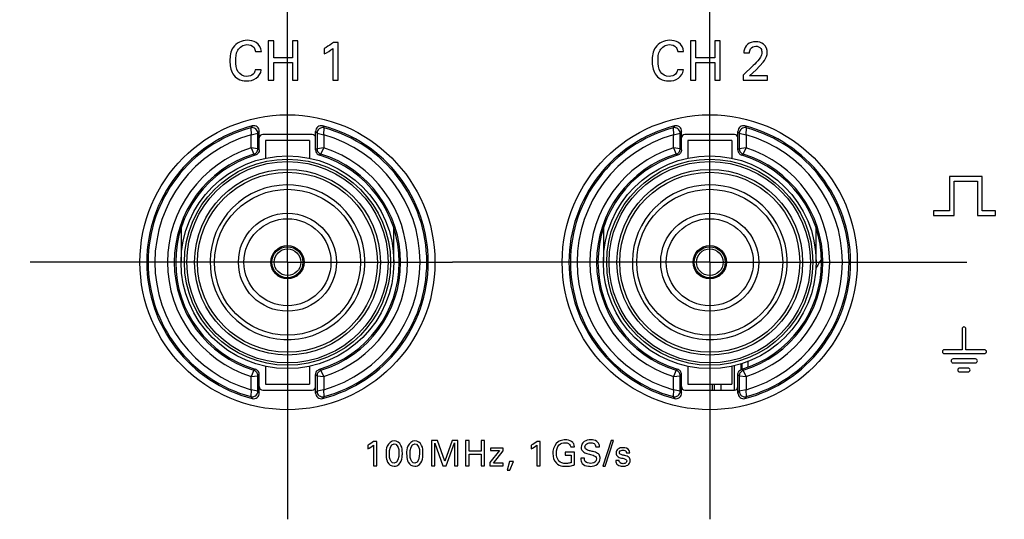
# Model space of a CAD drawing. Header units: inches. Extents: x 0 to 34, y 0 to 22.
# Tile 27 of 124: x 10.7 to 12, y 6 to 6.7. Entities that reach past the tile are written whole.
import ezdxf

# ---------------------------------------------------------------- set-up
doc = ezdxf.new("R2010")
doc.units = ezdxf.units.IN
doc.header["$LTSCALE"] = 1.87
doc.header["$MEASUREMENT"] = 0
doc.linetypes.add('CENTER', pattern=[0.6, 0.375, -0.075, 0.075, -0.075])
doc.layers.get('0').update_dxf_attribs({"linetype": 'CONTINUOUS'})
for name, color, linetype in [('02___PRT_ALL_AXES', 7, 'CONTINUOUS'), ('DIMENSIONS', 7, 'CONTINUOUS'), ('SURFACES', 7, 'CONTINUOUS')]:
    doc.layers.add(name, color=color, linetype=linetype)
doc.styles.get("Standard").update_dxf_attribs({"font": 'txt', "width": 0.8})
doc.dimstyles.new('DIMSTYLE_2', dxfattribs={"dimtxt": 0.125, "dimasz": 0.18, "dimexe": 0.125, "dimexo": 0.0625, "dimgap": 0.09, "dimtad": 0, "dimtih": 1, "dimtoh": 1, "dimdec": 3, "dimlfac": 1.333333, "dimzin": 4, "dimdsep": 46, "dimtxsty": 'STANDARD', "dimblk": '_FILLED', "dimblk1": '_FILLED', "dimblk2": '_FILLED', "dimcen": 0.09, "dimadec": 0, "dimazin": 0, "dimtp": 0.001, "dimtm": 0.001, "dimtfac": 1, "dimtdec": 3, "dimtofl": 0, "dimtmove": 0, "dimatfit": 3, "dimldrblk": '_FILLED', "dimfxl": 1, "dimtolj": 1, "dimtzin": 4, "dimarcsym": 0})

# ---------------------------------------------------------------- blocks, each defined once
blk = doc.blocks.new('*D15')
at = {"layer": 'DIMENSIONS', "color": 2, "linetype": 'CONTINUOUS'}
blk.add_line((12.1687, 6.6403), (12.1687, 9.6918), dxfattribs=at)
at = {"layer": 'DIMENSIONS', "color": 2, "linetype": 'CONTINUOUS', "insert": (12.1062, 9.7543), "char_height": 0.125, "width": 1.425, "attachment_point": 1, "rotation": 90, "line_spacing_factor": 0.9}
blk.add_mtext('7.620{\\Ftxt.shx;\\W1.000000;\\H0.125000; }[193.55]', dxfattribs=at)
blk = doc.blocks.new('_FILLED')
at = {"color": 0, "linetype": 'BYBLOCK'}
blk.add_solid([(0, 0), (-1, 0.1736), (-1, -0.1736)], dxfattribs=at)

msp = doc.modelspace()

# ---------------------------------------------------------------- linework, layer by layer
at = {"color": 7, "linetype": 'CONTINUOUS'}
for p, q in [((11.04262, 6.65975), (11.03533, 6.65975)), ((11.03533, 6.65975), (11.03533, 6.60707)), ((11.04262, 6.63714), (11.04262, 6.65975)), ((11.07494, 6.65975), (11.06764, 6.65975)), ((11.06764, 6.65975), (11.06764, 6.63714)), ((11.07494, 6.60707), (11.07494, 6.65975)), ((11.10985, 6.64961), (11.10985, 6.64231)), ((11.12159, 6.64961), (11.12159, 6.60707)), ((11.1286, 6.65756), (11.12211, 6.65756)), ((11.1286, 6.60707), (11.1286, 6.65756)), ((11.60512, 6.65975), (11.59783, 6.65975)), ((11.59783, 6.65975), (11.59783, 6.60707)), ((11.60512, 6.63714), (11.60512, 6.65975)), ((11.63744, 6.65975), (11.63014, 6.65975)), ((11.63014, 6.65975), (11.63014, 6.63714)), ((11.63744, 6.60707), (11.63744, 6.65975)), ((11.01843, 6.64553), (11.02623, 6.64553)), ((11.06764, 6.63714), (11.04262, 6.63714)), ((11.58093, 6.64553), (11.58873, 6.64553)), ((11.63014, 6.63714), (11.60512, 6.63714)), ((11.66892, 6.64377), (11.67658, 6.64377)), ((11.04262, 6.63086), (11.06764, 6.63086)), ((11.04262, 6.60707), (11.04262, 6.63086)), ((11.06764, 6.63086), (11.06764, 6.60707)), ((11.60512, 6.63086), (11.63014, 6.63086)), ((11.60512, 6.60707), (11.60512, 6.63086)), ((11.63014, 6.63086), (11.63014, 6.60707)), ((11.68139, 6.6267), (11.66819, 6.61372)), ((11.68512, 6.62122), (11.69446, 6.63115)), ((11.02609, 6.62094), (11.01806, 6.62094)), ((11.58859, 6.62094), (11.58056, 6.62094)), ((11.66819, 6.61372), (11.66819, 6.60707)), ((11.67629, 6.61284), (11.68512, 6.62122)), ((11.70028, 6.61284), (11.67629, 6.61284)), ((11.70028, 6.60707), (11.70028, 6.61284)), ((11.03533, 6.60707), (11.04262, 6.60707)), ((11.06764, 6.60707), (11.07494, 6.60707)), ((11.12159, 6.60707), (11.1286, 6.60707)), ((11.59783, 6.60707), (11.60512, 6.60707)), ((11.63014, 6.60707), (11.63744, 6.60707)), ((11.66819, 6.60707), (11.70028, 6.60707)), ((11.01211, 6.54377), (11.01259, 6.53456)), ((11.01259, 6.53456), (11.02159, 6.53653)), ((11.01259, 6.51699), (11.01259, 6.53455)), ((11.02159, 6.51588), (11.02159, 6.53653)), ((11.02349, 6.51447), (11.02349, 6.539)), ((11.09399, 6.53496), (11.02798, 6.53496)), ((11.09849, 6.51447), (11.09849, 6.539)), ((11.10038, 6.53653), (11.10038, 6.51588)), ((11.10038, 6.53653), (11.10938, 6.53456)), ((11.10938, 6.53456), (11.10986, 6.54377)), ((11.10938, 6.53457), (11.10938, 6.51698)), ((11.57461, 6.54377), (11.57509, 6.53456)), ((11.57509, 6.53456), (11.58409, 6.53653)), ((11.57509, 6.51699), (11.57509, 6.53455)), ((11.58409, 6.51588), (11.58409, 6.53653)), ((11.58599, 6.51447), (11.58599, 6.539)), ((11.65649, 6.53496), (11.59048, 6.53496)), ((11.66099, 6.51447), (11.66099, 6.539)), ((11.66288, 6.53653), (11.66288, 6.51588)), ((11.66288, 6.53653), (11.67188, 6.53456)), ((11.67188, 6.53456), (11.67236, 6.54377)), ((11.67188, 6.53457), (11.67188, 6.51698)), ((11.09022, 6.52711), (11.03175, 6.52711)), ((11.03175, 6.52711), (11.03175, 6.5034)), ((11.09022, 6.52711), (11.09022, 6.5034)), ((11.65272, 6.52711), (11.59425, 6.52711)), ((11.59425, 6.52711), (11.59425, 6.5034)), ((11.65272, 6.52711), (11.65272, 6.5034)), ((11.02159, 6.51588), (11.01259, 6.51698)), ((11.01259, 6.51698), (11.01631, 6.50871)), ((11.10938, 6.51698), (11.10038, 6.51588)), ((11.10566, 6.50871), (11.10938, 6.51698)), ((11.58409, 6.51588), (11.57509, 6.51698)), ((11.57509, 6.51698), (11.57881, 6.50871)), ((11.67188, 6.51698), (11.66288, 6.51588)), ((11.66816, 6.50871), (11.67188, 6.51698)), ((11.98642, 6.47915), (11.94267, 6.47915)), ((11.94267, 6.47915), (11.94267, 6.43336)), ((11.98642, 6.43336), (11.98642, 6.47915)), ((11.94892, 6.47291), (11.98017, 6.47291)), ((11.94892, 6.42711), (11.94892, 6.47291)), ((11.98017, 6.47291), (11.98017, 6.42711)), ((11.94267, 6.43336), (11.9213, 6.43336)), ((11.9213, 6.43336), (11.9213, 6.42711)), ((11.9213, 6.42711), (11.94892, 6.42711)), ((11.98017, 6.42711), (12.00429, 6.42711)), ((12.00429, 6.43336), (11.98642, 6.43336)), ((12.00429, 6.42711), (12.00429, 6.43336)), ((10.91925, 6.40999), (10.91925, 6.36471)), ((11.20272, 6.36471), (11.20272, 6.40999)), ((11.48175, 6.40999), (11.48175, 6.36471)), ((11.76522, 6.36471), (11.76522, 6.40999)), ((11.95953, 6.27583), (11.95953, 6.24817)), ((11.96474, 6.24817), (11.96474, 6.27583)), ((11.95953, 6.24817), (11.93589, 6.24817)), ((11.93589, 6.24296), (11.9896, 6.24296)), ((11.9896, 6.24817), (11.96474, 6.24817)), ((11.66679, 6.22213), (11.66679, 6.22981)), ((11.6743, 6.23245), (11.6743, 6.22484)), ((11.97731, 6.23586), (11.94753, 6.23586)), ((11.94753, 6.23065), (11.97731, 6.23065)), ((11.01631, 6.22071), (11.01259, 6.21245)), ((11.03175, 6.22603), (11.03175, 6.20231)), ((11.09022, 6.22603), (11.09022, 6.20231)), ((11.10938, 6.21245), (11.10566, 6.22071)), ((11.57881, 6.22071), (11.57509, 6.21245)), ((11.59425, 6.22603), (11.59425, 6.20231)), ((11.65272, 6.22603), (11.65272, 6.20231)), ((11.65666, 6.19446), (11.65666, 6.22693)), ((11.66552, 6.22183), (11.66552, 6.22938)), ((11.67188, 6.21245), (11.66816, 6.22071)), ((11.96755, 6.22375), (11.95632, 6.22375)), ((11.95632, 6.21854), (11.96755, 6.21854)), ((11.01259, 6.21245), (11.02159, 6.21355)), ((11.01259, 6.19486), (11.01259, 6.21245)), ((11.02159, 6.19289), (11.02159, 6.21355)), ((11.02349, 6.19043), (11.02349, 6.21496)), ((11.09849, 6.19043), (11.09849, 6.21496)), ((11.10038, 6.21355), (11.10038, 6.19289)), ((11.10038, 6.21355), (11.10938, 6.21245)), ((11.10938, 6.21245), (11.10938, 6.19488)), ((11.57509, 6.21245), (11.58409, 6.21355)), ((11.57509, 6.19486), (11.57509, 6.21245)), ((11.58409, 6.19289), (11.58409, 6.21355)), ((11.58599, 6.19043), (11.58599, 6.21496)), ((11.66099, 6.19043), (11.66099, 6.21496)), ((11.66288, 6.21355), (11.66288, 6.19289)), ((11.66288, 6.21355), (11.67188, 6.21245)), ((11.67188, 6.21245), (11.67188, 6.19488)), ((11.01259, 6.19487), (11.01211, 6.18566)), ((11.02159, 6.19289), (11.01259, 6.19487)), ((11.02798, 6.19446), (11.09399, 6.19446)), ((11.03175, 6.20231), (11.09022, 6.20231)), ((11.10938, 6.19487), (11.10038, 6.19289)), ((11.10986, 6.18566), (11.10938, 6.19487)), ((11.57509, 6.19487), (11.57461, 6.18566)), ((11.58409, 6.19289), (11.57509, 6.19487)), ((11.59048, 6.19446), (11.65649, 6.19446)), ((11.59425, 6.20231), (11.65272, 6.20231)), ((11.62705, 6.19446), (11.62705, 6.20231)), ((11.62922, 6.20231), (11.62922, 6.19446)), ((11.63808, 6.20231), (11.63808, 6.19446)), ((11.67188, 6.19487), (11.66288, 6.19289)), ((11.67236, 6.18566), (11.67188, 6.19487)), ((11.17994, 6.12601), (11.17577, 6.12601)), ((11.17994, 6.09357), (11.17994, 6.12601)), ((11.26094, 6.12742), (11.25264, 6.12742)), ((11.25264, 6.12742), (11.25264, 6.09357)), ((11.2705, 6.09952), (11.26094, 6.12742)), ((11.28031, 6.12742), (11.2705, 6.09952)), ((11.28804, 6.12742), (11.28031, 6.12742)), ((11.28804, 6.09357), (11.28804, 6.12742)), ((11.30289, 6.12742), (11.2982, 6.12742)), ((11.2982, 6.12742), (11.2982, 6.09357)), ((11.30289, 6.11288), (11.30289, 6.12742)), ((11.32367, 6.12742), (11.31898, 6.12742)), ((11.31898, 6.12742), (11.31898, 6.11288)), ((11.32367, 6.09357), (11.32367, 6.12742)), ((11.39763, 6.12601), (11.39346, 6.12601)), ((11.39763, 6.09357), (11.39763, 6.12601)), ((11.49227, 6.127), (11.48129, 6.09282)), ((11.48439, 6.09282), (11.49532, 6.127)), ((11.49532, 6.127), (11.49227, 6.127)), ((11.16789, 6.1209), (11.16789, 6.11622)), ((11.17544, 6.1209), (11.17544, 6.09357)), ((11.25719, 6.12386), (11.26788, 6.09357)), ((11.25719, 6.09357), (11.25719, 6.12386)), ((11.27234, 6.09357), (11.28344, 6.12404)), ((11.28344, 6.12404), (11.28344, 6.09357)), ((11.31898, 6.11288), (11.30289, 6.11288)), ((11.3433, 6.11377), (11.33074, 6.09811)), ((11.34831, 6.11711), (11.33139, 6.11711)), ((11.33139, 6.11711), (11.33139, 6.11377)), ((11.33139, 6.11377), (11.3433, 6.11377)), ((11.33532, 6.09699), (11.34831, 6.11335)), ((11.34831, 6.11335), (11.34831, 6.11711)), ((11.38558, 6.1209), (11.38558, 6.11622)), ((11.39312, 6.1209), (11.39312, 6.09357)), ((11.43823, 6.11898), (11.44334, 6.11898)), ((11.47174, 6.11898), (11.47662, 6.11898)), ((11.30289, 6.10885), (11.31898, 6.10885)), ((11.30289, 6.09357), (11.30289, 6.10885)), ((11.31898, 6.10885), (11.31898, 6.09357)), ((11.35684, 6.09919), (11.35384, 6.08766)), ((11.36228, 6.09919), (11.35684, 6.09919)), ((11.35703, 6.08766), (11.36228, 6.09919)), ((11.44348, 6.11157), (11.43105, 6.11157)), ((11.43105, 6.11157), (11.43105, 6.10768)), ((11.43105, 6.10768), (11.43879, 6.10768)), ((11.43879, 6.10768), (11.43879, 6.09764)), ((11.44348, 6.09488), (11.44348, 6.11157)), ((11.45655, 6.10346), (11.45167, 6.10346)), ((11.50281, 6.10055), (11.49817, 6.10055)), ((11.51243, 6.11058), (11.51692, 6.11058)), ((11.17544, 6.09357), (11.17994, 6.09357)), ((11.25264, 6.09357), (11.25719, 6.09357)), ((11.26788, 6.09357), (11.27234, 6.09357)), ((11.28344, 6.09357), (11.28804, 6.09357)), ((11.2982, 6.09357), (11.30289, 6.09357)), ((11.31898, 6.09357), (11.32367, 6.09357)), ((11.33074, 6.09811), (11.33074, 6.09357)), ((11.33074, 6.09357), (11.34831, 6.09357)), ((11.34831, 6.09699), (11.33532, 6.09699)), ((11.34831, 6.09357), (11.34831, 6.09699)), ((11.35384, 6.08766), (11.35703, 6.08766)), ((11.39312, 6.09357), (11.39763, 6.09357)), ((11.48129, 6.09282), (11.48439, 6.09282))]:
    msp.add_line(p, q, dxfattribs=at)
for centre, radius in [((11.06099, 6.36471), 0.14173), ((11.62349, 6.36471), 0.14173), ((11.06099, 6.36471), 0.1373), ((11.06099, 6.36471), 0.13406), ((11.62349, 6.36471), 0.1373), ((11.62349, 6.36471), 0.13406), ((11.06099, 6.36471), 0.12372), ((11.06099, 6.36471), 0.11988), ((11.62349, 6.36471), 0.12372), ((11.62349, 6.36471), 0.11988), ((11.06099, 6.36471), 0.02067), ((11.06099, 6.36471), 0.01772), ((11.62349, 6.36471), 0.02067), ((11.62349, 6.36471), 0.01772)]:
    msp.add_circle(centre, radius, dxfattribs=at)
for centre, radius, start, end in [((11.06099, 6.36471), 0.1875, 104.47725, 255.52275), ((11.38124, 6.25015), 0.47167, 141.11163, 141.49952), ((11.01599, 6.539), 0.0075, 0.00081, 104.47636), ((11.10598, 6.539), 0.0075, 75.5239, 179.99895), ((10.74067, 6.2501), 0.47174, 38.50052, 38.88835), ((11.06099, 6.36471), 0.1875, 284.47725, 75.52275), ((11.62349, 6.36471), 0.1875, 104.47725, 255.52275), ((11.94374, 6.25015), 0.47167, 141.11163, 141.49952), ((11.57849, 6.539), 0.0075, 0.00081, 104.47636), ((11.66848, 6.539), 0.0075, 75.5239, 179.99895), ((11.30317, 6.2501), 0.47174, 38.50052, 38.88835), ((11.62349, 6.36471), 0.1875, 284.47725, 75.52275), ((11.06099, 6.36471), 0.1856, 105.26628, 254.73372), ((11.06099, 6.36471), 0.1766, 105.90509, 254.0965), ((11.01409, 6.53653), 0.0075, 0.01683, 105.24944), ((11.38012, 6.26274), 0.45112, 142.23783, 142.6329), ((10.74186, 6.26275), 0.45111, 37.36709, 37.76218), ((11.10788, 6.53653), 0.0075, 74.75056, 179.98316), ((11.06099, 6.36471), 0.1766, 285.90509, 74.0965), ((11.06099, 6.36471), 0.1856, 285.26628, 74.73372), ((11.62349, 6.36471), 0.1856, 105.26628, 254.73372), ((11.62349, 6.36471), 0.1766, 105.90509, 254.0965), ((11.57659, 6.53653), 0.0075, 0.01683, 105.24944), ((11.94262, 6.26274), 0.45112, 142.23783, 142.6329), ((11.30436, 6.26275), 0.45111, 37.36709, 37.76218), ((11.67038, 6.53653), 0.0075, 74.75056, 179.98316), ((11.62349, 6.36471), 0.1766, 285.90509, 74.0965), ((11.62349, 6.36471), 0.1856, 285.26628, 74.73372), ((11.06099, 6.36471), 0.15977, 107.63147, 252.36769), ((11.06099, 6.36471), 0.15077, 107.23556, 252.76444), ((11.06099, 6.36471), 0.14888, 106.72168, 253.27832), ((10.72154, 6.12733), 0.48202, 52.02422, 52.30002), ((10.7079, 6.09012), 0.52884, 53.36254, 53.61817), ((11.41407, 6.09012), 0.52884, 126.38184, 126.63746), ((11.06099, 6.36471), 0.14888, 286.72168, 73.27832), ((11.40043, 6.12733), 0.48202, 127.69998, 127.97578), ((11.06099, 6.36471), 0.15077, 287.23556, 72.76444), ((11.06099, 6.36471), 0.15977, 287.63223, 72.36809), ((11.62349, 6.36471), 0.15977, 107.63147, 252.36769), ((11.62349, 6.36471), 0.15077, 107.23556, 252.76444), ((11.62349, 6.36471), 0.14888, 106.72168, 253.27832), ((11.28404, 6.12733), 0.48202, 52.02422, 52.30002), ((11.2704, 6.09012), 0.52884, 53.36254, 53.61817), ((11.97657, 6.09012), 0.52884, 126.38184, 126.63746), ((11.62349, 6.36471), 0.14888, 286.72168, 73.27832), ((11.96293, 6.12733), 0.48202, 127.69998, 127.97578), ((11.62349, 6.36471), 0.15077, 287.23556, 72.76444), ((11.62349, 6.36471), 0.15977, 287.63223, 72.36809), ((12.41249, 6.00174), 0.73819, 150.16169, 151.31898), ((11.06099, 6.36471), 0.10305, 311.51965, 318.48029), ((11.62349, 6.36471), 0.10305, 311.51965, 318.48029), ((10.72154, 6.6021), 0.48202, 307.69998, 307.97578), ((11.40043, 6.6021), 0.48202, 232.02422, 232.30002), ((11.28404, 6.6021), 0.48202, 307.69998, 307.97578), ((11.96293, 6.6021), 0.48202, 232.02422, 232.30002), ((10.7079, 6.63931), 0.52884, 306.38184, 306.63746), ((11.41407, 6.63931), 0.52884, 233.36254, 233.61817), ((11.2704, 6.63931), 0.52884, 306.38184, 306.63746), ((11.97657, 6.63931), 0.52884, 233.36254, 233.61817), ((11.01409, 6.1929), 0.0075, 254.75057, 359.98315), ((11.01599, 6.19043), 0.0075, 255.52391, 359.99891), ((11.38011, 6.46668), 0.45111, 217.36709, 217.76218), ((10.74185, 6.46669), 0.45112, 322.23783, 322.6329), ((11.10598, 6.19043), 0.0075, 180.00081, 284.47637), ((11.10788, 6.1929), 0.0075, 180.01684, 285.24943), ((11.57659, 6.1929), 0.0075, 254.75057, 359.98315), ((11.57849, 6.19043), 0.0075, 255.52391, 359.99891), ((11.94261, 6.46668), 0.45111, 217.36709, 217.76218), ((11.30435, 6.46669), 0.45112, 322.23783, 322.6329), ((11.66848, 6.19043), 0.0075, 180.00081, 284.47637), ((11.67038, 6.1929), 0.0075, 180.01684, 285.24943), ((11.3813, 6.47933), 0.47174, 218.50052, 218.88835), ((10.74073, 6.47928), 0.47167, 321.11163, 321.49952), ((11.9438, 6.47933), 0.47174, 218.50052, 218.88835), ((11.30323, 6.47928), 0.47167, 321.11163, 321.49952)]:
    msp.add_arc(centre, radius, start, end, dxfattribs=at)
for centre, major_axis, start_param, end_param in [((11.02799, 6.53046), (0.00319, -0.00319), 2.357564, 3.9256213), ((11.09398, 6.53046), (0.00319, 0.00319), -0.7840286, 0.7840286), ((11.59049, 6.53046), (0.00319, -0.00319), 2.357564, 3.9256213), ((11.65648, 6.53046), (0.00319, 0.00319), -0.7840286, 0.7840286), ((11.02799, 6.19897), (0.00319, 0.00319), -3.9256213, -2.357564), ((11.09398, 6.19897), (0.00319, -0.00319), -0.7840286, 0.7840286), ((11.59049, 6.19897), (0.00319, 0.00319), -3.9256213, -2.357564), ((11.65648, 6.19897), (0.00319, -0.00319), -0.7840286, 0.7840286)]:
    msp.add_ellipse(centre, major_axis=major_axis, ratio=0.9972647, start_param=start_param, end_param=end_param, dxfattribs=at)
for points, knots in [([(11.00734, 6.66048), (11.00036, 6.66048), (10.98618, 6.6532), (10.98428, 6.63901), (10.98428, 6.63283)], [0, 0, 0, 0, 0.5303432, 1, 1, 1, 1]), ([(10.99209, 6.6329), (10.99209, 6.63771), (10.99244, 6.64793), (11.00225, 6.65464), (11.00705, 6.65464)], [0, 0, 0, 0, 0.5001407, 1, 1, 1, 1]), ([(11.00705, 6.65464), (11.01043, 6.65464), (11.01655, 6.65277), (11.01813, 6.64737), (11.01843, 6.64553)], [0, 0, 0, 0, 0.6441535, 1, 1, 1, 1]), ([(11.02623, 6.64553), (11.02587, 6.65013), (11.0207, 6.65905), (11.01142, 6.66048), (11.00734, 6.66048)], [0, 0, 0, 0, 0.5309719, 1, 1, 1, 1]), ([(11.12211, 6.65756), (11.12132, 6.65689), (11.11745, 6.65392), (11.11325, 6.65139), (11.10985, 6.64961)], [0, 0, 0, 0, 0.2124524, 1, 1, 1, 1]), ([(11.56984, 6.66048), (11.56286, 6.66048), (11.54868, 6.6532), (11.54678, 6.63901), (11.54678, 6.63283)], [0, 0, 0, 0, 0.5303432, 1, 1, 1, 1]), ([(11.55459, 6.6329), (11.55459, 6.63771), (11.55494, 6.64793), (11.56475, 6.65464), (11.56955, 6.65464)], [0, 0, 0, 0, 0.5001407, 1, 1, 1, 1]), ([(11.56955, 6.65464), (11.57293, 6.65464), (11.57905, 6.65277), (11.58063, 6.64737), (11.58093, 6.64553)], [0, 0, 0, 0, 0.6441535, 1, 1, 1, 1]), ([(11.58873, 6.64553), (11.58837, 6.65013), (11.5832, 6.65905), (11.57392, 6.66048), (11.56984, 6.66048)], [0, 0, 0, 0, 0.5309719, 1, 1, 1, 1]), ([(11.67359, 6.65487), (11.67109, 6.6527), (11.6691, 6.64856), (11.66894, 6.64452), (11.66892, 6.64377)], [0, 0, 0, 0, 0.8152844, 1, 1, 1, 1]), ([(11.67658, 6.64377), (11.67658, 6.64551), (11.67704, 6.65029), (11.68214, 6.6526), (11.68482, 6.6526)], [0, 0, 0, 0, 0.3941104, 1, 1, 1, 1]), ([(11.70014, 6.64377), (11.70014, 6.64791), (11.69689, 6.65663), (11.68826, 6.65851), (11.68453, 6.65851)], [0, 0, 0, 0, 0.5257225, 1, 1, 1, 1]), ([(11.68482, 6.6526), (11.68731, 6.6526), (11.69211, 6.65066), (11.69292, 6.6461), (11.69292, 6.64436)], [0, 0, 0, 0, 0.5884445, 1, 1, 1, 1]), ([(11.69292, 6.64436), (11.69292, 6.64218), (11.69171, 6.63892), (11.68984, 6.63626), (11.6892, 6.63539)], [0, 0, 0, 0, 0.6673474, 1, 1, 1, 1]), ([(11.69446, 6.63115), (11.69687, 6.63421), (11.70005, 6.63826), (11.70014, 6.64298), (11.70014, 6.64377)], [0, 0, 0, 0, 0.8323947, 1, 1, 1, 1]), ([(10.98428, 6.63283), (10.98428, 6.62697), (10.98583, 6.61742), (10.99515, 6.60766), (11.00252, 6.60627), (11.00639, 6.60627)], [0, 0, 0, 0, 0.454569, 0.7005661, 1, 1, 1, 1]), ([(11.00697, 6.61225), (11.00242, 6.61225), (10.99252, 6.61791), (10.99209, 6.62812), (10.99209, 6.6329)], [0, 0, 0, 0, 0.4876777, 1, 1, 1, 1]), ([(11.54678, 6.63283), (11.54678, 6.62697), (11.54833, 6.61742), (11.55765, 6.60766), (11.56502, 6.60627), (11.56889, 6.60627)], [0, 0, 0, 0, 0.454569, 0.7005661, 1, 1, 1, 1]), ([(11.56947, 6.61225), (11.56492, 6.61225), (11.55502, 6.61791), (11.55459, 6.62812), (11.55459, 6.6329)], [0, 0, 0, 0, 0.4876777, 1, 1, 1, 1]), ([(11.00639, 6.60627), (11.01082, 6.60627), (11.02015, 6.60796), (11.02563, 6.61658), (11.02609, 6.62094)], [0, 0, 0, 0, 0.5025006, 1, 1, 1, 1]), ([(11.56889, 6.60627), (11.57332, 6.60627), (11.58265, 6.60796), (11.58813, 6.61658), (11.58859, 6.62094)], [0, 0, 0, 0, 0.5025006, 1, 1, 1, 1]), ([(11.01631, 6.50871), (11.01707, 6.50895), (11.01851, 6.50966), (11.02023, 6.51135), (11.02133, 6.5135), (11.02159, 6.51509), (11.02159, 6.51588)], [0, 0, 0, 0, 0.2498222, 0.4999999, 0.7501777, 1, 1, 1, 1]), ([(11.02349, 6.51447), (11.02349, 6.51367), (11.02322, 6.51207), (11.02211, 6.50992), (11.02037, 6.50823), (11.01891, 6.50752), (11.01815, 6.50729)], [0, 0, 0, 0, 0.2498163, 0.5000004, 0.7501834, 1, 1, 1, 1]), ([(11.09849, 6.51447), (11.09849, 6.51368), (11.09874, 6.51208), (11.09986, 6.50992), (11.1016, 6.50823), (11.10307, 6.50752), (11.10383, 6.50729)], [0, 0, 0, 0, 0.2498201, 0.4999999, 0.75018, 1, 1, 1, 1]), ([(11.10038, 6.51588), (11.10038, 6.51509), (11.10064, 6.5135), (11.10174, 6.51135), (11.10346, 6.50966), (11.1049, 6.50895), (11.10566, 6.50871)], [0, 0, 0, 0, 0.2498222, 0.5, 0.7501778, 1, 1, 1, 1]), ([(11.57881, 6.50871), (11.57957, 6.50895), (11.58101, 6.50966), (11.58273, 6.51135), (11.58383, 6.5135), (11.58409, 6.51509), (11.58409, 6.51588)], [0, 0, 0, 0, 0.2498222, 0.4999999, 0.7501777, 1, 1, 1, 1]), ([(11.58599, 6.51447), (11.58599, 6.51367), (11.58572, 6.51207), (11.58461, 6.50992), (11.58287, 6.50823), (11.58141, 6.50752), (11.58065, 6.50729)], [0, 0, 0, 0, 0.2498163, 0.5000004, 0.7501834, 1, 1, 1, 1]), ([(11.66099, 6.51447), (11.66099, 6.51368), (11.66124, 6.51208), (11.66236, 6.50992), (11.6641, 6.50823), (11.66557, 6.50752), (11.66633, 6.50729)], [0, 0, 0, 0, 0.2498201, 0.4999999, 0.75018, 1, 1, 1, 1]), ([(11.66288, 6.51588), (11.66288, 6.51509), (11.66314, 6.5135), (11.66424, 6.51135), (11.66596, 6.50966), (11.6674, 6.50895), (11.66816, 6.50871)], [0, 0, 0, 0, 0.2498222, 0.5, 0.7501778, 1, 1, 1, 1]), ([(11.02159, 6.21355), (11.02159, 6.21434), (11.02133, 6.21593), (11.02023, 6.21807), (11.01851, 6.21976), (11.01707, 6.22048), (11.01631, 6.22071)], [0, 0, 0, 0, 0.2498222, 0.5, 0.7501778, 1, 1, 1, 1]), ([(11.02349, 6.21495), (11.02349, 6.21575), (11.02323, 6.21735), (11.02211, 6.21951), (11.02037, 6.2212), (11.01891, 6.22191), (11.01814, 6.22214)], [0, 0, 0, 0, 0.2498201, 0.4999999, 0.75018, 1, 1, 1, 1]), ([(11.09849, 6.21496), (11.09849, 6.21575), (11.09875, 6.21735), (11.09986, 6.21951), (11.1016, 6.2212), (11.10306, 6.22191), (11.10382, 6.22213)], [0, 0, 0, 0, 0.2498163, 0.5000004, 0.7501834, 1, 1, 1, 1]), ([(11.10566, 6.22071), (11.1049, 6.22048), (11.10346, 6.21976), (11.10174, 6.21807), (11.10064, 6.21593), (11.10038, 6.21434), (11.10038, 6.21355)], [0, 0, 0, 0, 0.2498222, 0.4999999, 0.7501777, 1, 1, 1, 1]), ([(11.58409, 6.21355), (11.58409, 6.21434), (11.58383, 6.21593), (11.58273, 6.21807), (11.58101, 6.21976), (11.57957, 6.22048), (11.57881, 6.22071)], [0, 0, 0, 0, 0.2498222, 0.5, 0.7501778, 1, 1, 1, 1]), ([(11.58599, 6.21495), (11.58599, 6.21575), (11.58573, 6.21735), (11.58461, 6.21951), (11.58287, 6.2212), (11.58141, 6.22191), (11.58064, 6.22214)], [0, 0, 0, 0, 0.2498201, 0.4999999, 0.75018, 1, 1, 1, 1]), ([(11.66099, 6.21496), (11.66099, 6.21575), (11.66125, 6.21735), (11.66236, 6.21951), (11.6641, 6.2212), (11.66556, 6.22191), (11.66632, 6.22213)], [0, 0, 0, 0, 0.2498163, 0.5000004, 0.7501834, 1, 1, 1, 1]), ([(11.66816, 6.22071), (11.6674, 6.22048), (11.66596, 6.21976), (11.66424, 6.21807), (11.66314, 6.21593), (11.66288, 6.21434), (11.66288, 6.21355)], [0, 0, 0, 0, 0.2498222, 0.4999999, 0.7501777, 1, 1, 1, 1]), ([(11.20314, 6.12667), (11.1993, 6.12667), (11.1922, 6.12051), (11.19227, 6.11293), (11.19227, 6.10941)], [0, 0, 0, 0, 0.522211, 1, 1, 1, 1]), ([(11.21403, 6.11016), (11.21403, 6.11373), (11.21399, 6.12131), (11.20676, 6.12667), (11.20314, 6.12667)], [0, 0, 0, 0, 0.4959846, 1, 1, 1, 1]), ([(11.23062, 6.12667), (11.22677, 6.12667), (11.21966, 6.12052), (11.21973, 6.11293), (11.21973, 6.10941)], [0, 0, 0, 0, 0.52235, 1, 1, 1, 1]), ([(11.24149, 6.11016), (11.24149, 6.11373), (11.24147, 6.12131), (11.23424, 6.12667), (11.23062, 6.12667)], [0, 0, 0, 0, 0.4960472, 1, 1, 1, 1]), ([(11.42167, 6.12559), (11.41773, 6.12294), (11.41479, 6.11681), (11.41441, 6.11102), (11.41441, 6.10993)], [0, 0, 0, 0, 0.8131867, 1, 1, 1, 1]), ([(11.4311, 6.12798), (11.42881, 6.12798), (11.42547, 6.12758), (11.42249, 6.12614), (11.42167, 6.12559)], [0, 0, 0, 0, 0.6990972, 1, 1, 1, 1]), ([(11.44109, 6.12437), (11.4391, 6.12639), (11.43541, 6.12788), (11.43184, 6.12798), (11.4311, 6.12798)], [0, 0, 0, 0, 0.7918414, 1, 1, 1, 1]), ([(11.46503, 6.12808), (11.46198, 6.12808), (11.45566, 6.12711), (11.45214, 6.12103), (11.45214, 6.11818)], [0, 0, 0, 0, 0.5168749, 1, 1, 1, 1]), ([(11.47456, 6.12474), (11.47272, 6.12674), (11.46908, 6.12792), (11.46572, 6.12808), (11.46503, 6.12808)], [0, 0, 0, 0, 0.7983143, 1, 1, 1, 1]), ([(11.20319, 6.12292), (11.20648, 6.12292), (11.20966, 6.11624), (11.20948, 6.11152), (11.20948, 6.10974)], [0, 0, 0, 0, 0.6483241, 1, 1, 1, 1]), ([(11.23066, 6.12292), (11.23395, 6.12292), (11.23712, 6.11624), (11.23695, 6.11152), (11.23695, 6.10974)], [0, 0, 0, 0, 0.6483097, 1, 1, 1, 1]), ([(11.43058, 6.12428), (11.43161, 6.12428), (11.43488, 6.12409), (11.43786, 6.12119), (11.43823, 6.11898)], [0, 0, 0, 0, 0.3147645, 1, 1, 1, 1]), ([(11.44334, 6.11898), (11.44324, 6.12031), (11.44279, 6.12234), (11.44154, 6.1239), (11.44109, 6.12437)], [0, 0, 0, 0, 0.6712833, 1, 1, 1, 1]), ([(11.45711, 6.11865), (11.45711, 6.12089), (11.46028, 6.12403), (11.46356, 6.12414), (11.46462, 6.12414)], [0, 0, 0, 0, 0.6788863, 1, 1, 1, 1]), ([(11.4632, 6.11364), (11.4623, 6.11385), (11.45966, 6.11433), (11.45711, 6.11684), (11.45711, 6.11865)], [0, 0, 0, 0, 0.3399407, 1, 1, 1, 1]), ([(11.47413, 6.11007), (11.47232, 6.11128), (11.4685, 6.11228), (11.46481, 6.11322), (11.4632, 6.11364)], [0, 0, 0, 0, 0.5663404, 1, 1, 1, 1]), ([(11.46462, 6.12414), (11.46622, 6.12414), (11.46972, 6.12393), (11.47165, 6.12058), (11.47174, 6.11898)], [0, 0, 0, 0, 0.501117, 1, 1, 1, 1]), ([(11.50783, 6.11766), (11.50552, 6.11766), (11.50091, 6.11686), (11.49863, 6.11246), (11.49863, 6.11054)], [0, 0, 0, 0, 0.544941, 1, 1, 1, 1]), ([(11.50309, 6.11106), (11.50309, 6.11273), (11.50557, 6.11442), (11.50754, 6.11443), (11.50788, 6.11443)], [0, 0, 0, 0, 0.829922, 1, 1, 1, 1]), ([(11.50788, 6.11443), (11.50937, 6.11443), (11.51215, 6.11372), (11.51245, 6.1113), (11.51243, 6.11058)], [0, 0, 0, 0, 0.6752988, 1, 1, 1, 1]), ([(11.19227, 6.10941), (11.19227, 6.10629), (11.19258, 6.10239), (11.19408, 6.09889), (11.19437, 6.0983)], [0, 0, 0, 0, 0.8249372, 1, 1, 1, 1]), ([(11.2031, 6.0968), (11.19981, 6.0968), (11.19664, 6.10332), (11.19676, 6.10796), (11.19676, 6.10965)], [0, 0, 0, 0, 0.6606963, 1, 1, 1, 1]), ([(11.20952, 6.0954), (11.21208, 6.09778), (11.21386, 6.10329), (11.21403, 6.10844), (11.21403, 6.11016)], [0, 0, 0, 0, 0.6699079, 1, 1, 1, 1]), ([(11.21973, 6.10941), (11.21973, 6.10629), (11.22005, 6.10239), (11.22155, 6.09889), (11.22185, 6.0983)], [0, 0, 0, 0, 0.8249097, 1, 1, 1, 1]), ([(11.23057, 6.0968), (11.22728, 6.0968), (11.22412, 6.10332), (11.22424, 6.10796), (11.22424, 6.10965)], [0, 0, 0, 0, 0.6605923, 1, 1, 1, 1]), ([(11.23699, 6.0954), (11.23954, 6.09778), (11.24132, 6.10329), (11.24149, 6.10844), (11.24149, 6.11016)], [0, 0, 0, 0, 0.6699095, 1, 1, 1, 1]), ([(11.45566, 6.11153), (11.45737, 6.11037), (11.46062, 6.10959), (11.46373, 6.1088), (11.46485, 6.10852)], [0, 0, 0, 0, 0.6417197, 1, 1, 1, 1]), ([(11.46471, 6.09676), (11.46225, 6.09676), (11.45736, 6.09764), (11.45661, 6.10199), (11.45655, 6.10346)], [0, 0, 0, 0, 0.6269609, 1, 1, 1, 1]), ([(11.46414, 6.09277), (11.4676, 6.09277), (11.4745, 6.094), (11.47751, 6.10056), (11.47751, 6.10332)], [0, 0, 0, 0, 0.556741, 1, 1, 1, 1]), ([(11.47263, 6.1028), (11.47263, 6.10063), (11.46982, 6.09696), (11.46613, 6.09676), (11.46471, 6.09676)], [0, 0, 0, 0, 0.6042588, 1, 1, 1, 1]), ([(11.46485, 6.10852), (11.46593, 6.10826), (11.46907, 6.10774), (11.47263, 6.10503), (11.47263, 6.1028)], [0, 0, 0, 0, 0.332368, 1, 1, 1, 1]), ([(11.47751, 6.10332), (11.47751, 6.10507), (11.4768, 6.10782), (11.47483, 6.10961), (11.47413, 6.11007)], [0, 0, 0, 0, 0.6744781, 1, 1, 1, 1]), ([(11.49817, 6.10055), (11.49815, 6.09836), (11.50029, 6.09355), (11.50515, 6.09291), (11.50736, 6.09291)], [0, 0, 0, 0, 0.4979571, 1, 1, 1, 1]), ([(11.49863, 6.11054), (11.49863, 6.10867), (11.50116, 6.10444), (11.50551, 6.104), (11.50769, 6.1035)], [0, 0, 0, 0, 0.4558521, 1, 1, 1, 1]), ([(11.50797, 6.09629), (11.50709, 6.09629), (11.50459, 6.0964), (11.50277, 6.09902), (11.50281, 6.10055)], [0, 0, 0, 0, 0.3646176, 1, 1, 1, 1]), ([(11.51575, 6.10482), (11.51435, 6.10614), (11.51091, 6.10696), (11.50776, 6.10774), (11.50643, 6.10806)], [0, 0, 0, 0, 0.5836767, 1, 1, 1, 1]), ([(11.50769, 6.1035), (11.50845, 6.10333), (11.51049, 6.10306), (11.51284, 6.10136), (11.51284, 6.09999)], [0, 0, 0, 0, 0.3642278, 1, 1, 1, 1]), ([(11.41915, 6.09703), (11.42124, 6.0949), (11.42565, 6.09305), (11.43002, 6.09282), (11.43142, 6.09282)], [0, 0, 0, 0, 0.6795388, 1, 1, 1, 1]), ([(11.43879, 6.09764), (11.43725, 6.09717), (11.43479, 6.09667), (11.4323, 6.09657), (11.43142, 6.09657)], [0, 0, 0, 0, 0.648395, 1, 1, 1, 1]), ([(11.43142, 6.09282), (11.43484, 6.09282), (11.43896, 6.09342), (11.44285, 6.09467), (11.44348, 6.09488)], [0, 0, 0, 0, 0.8370234, 1, 1, 1, 1]), ([(11.45364, 6.09661), (11.45548, 6.09426), (11.45964, 6.09293), (11.46335, 6.09277), (11.46414, 6.09277)], [0, 0, 0, 0, 0.7919907, 1, 1, 1, 1])]:
    msp.add_open_spline(points, degree=3, knots=knots, dxfattribs=at)
for points in [[(11.10985, 6.64231), (11.11402, 6.64427), (11.11806, 6.64665), (11.12159, 6.64961)], [(11.68453, 6.65851), (11.68068, 6.65851), (11.67651, 6.65736), (11.67359, 6.65487)], [(11.6892, 6.63539), (11.68689, 6.63225), (11.68418, 6.62941), (11.68139, 6.6267)], [(11.01551, 6.6154), (11.0134, 6.61322), (11.01001, 6.61225), (11.00697, 6.61225)], [(11.01806, 6.62094), (11.0177, 6.61894), (11.0169, 6.61689), (11.01551, 6.6154)], [(11.57801, 6.6154), (11.5759, 6.61322), (11.57251, 6.61225), (11.56947, 6.61225)], [(11.58056, 6.62094), (11.5802, 6.61894), (11.5794, 6.61689), (11.57801, 6.6154)], [(11.96214, 6.27844), (11.96091, 6.27844), (11.95953, 6.27706), (11.95953, 6.27583)], [(11.96474, 6.27583), (11.96474, 6.27706), (11.96336, 6.27844), (11.96214, 6.27844)], [(11.93589, 6.24817), (11.93466, 6.24817), (11.93329, 6.24679), (11.93329, 6.24556)], [(11.93329, 6.24556), (11.93329, 6.24433), (11.93466, 6.24296), (11.93589, 6.24296)], [(11.99221, 6.24556), (11.99221, 6.24679), (11.99083, 6.24817), (11.9896, 6.24817)], [(11.9896, 6.24296), (11.99083, 6.24296), (11.99221, 6.24433), (11.99221, 6.24556)], [(11.94753, 6.23586), (11.9463, 6.23586), (11.94492, 6.23448), (11.94492, 6.23325)], [(11.94492, 6.23325), (11.94492, 6.23202), (11.9463, 6.23065), (11.94753, 6.23065)], [(11.97992, 6.23325), (11.97992, 6.23448), (11.97854, 6.23586), (11.97731, 6.23586)], [(11.97731, 6.23065), (11.97854, 6.23065), (11.97992, 6.23202), (11.97992, 6.23325)], [(11.95632, 6.22375), (11.95509, 6.22375), (11.95371, 6.22237), (11.95371, 6.22115)], [(11.95371, 6.22115), (11.95371, 6.21992), (11.95509, 6.21854), (11.95632, 6.21854)], [(11.97015, 6.22115), (11.97015, 6.22237), (11.96877, 6.22375), (11.96755, 6.22375)], [(11.96755, 6.21854), (11.96877, 6.21854), (11.97015, 6.21992), (11.97015, 6.22115)], [(11.17577, 6.12601), (11.17338, 6.12399), (11.17067, 6.12236), (11.16789, 6.1209)], [(11.39346, 6.12601), (11.39107, 6.12399), (11.38835, 6.12235), (11.38558, 6.1209)], [(11.16789, 6.11622), (11.17058, 6.11747), (11.17317, 6.119), (11.17544, 6.1209)], [(11.19676, 6.10965), (11.19676, 6.11456), (11.19828, 6.12292), (11.20319, 6.12292)], [(11.22424, 6.10965), (11.22424, 6.11456), (11.22575, 6.12292), (11.23066, 6.12292)], [(11.38558, 6.11622), (11.38826, 6.11747), (11.39085, 6.119), (11.39312, 6.1209)], [(11.41933, 6.11054), (11.41933, 6.11436), (11.42038, 6.11858), (11.42294, 6.12142)], [(11.42294, 6.12142), (11.42474, 6.12346), (11.42786, 6.12428), (11.43058, 6.12428)], [(11.45214, 6.11818), (11.45214, 6.11567), (11.45358, 6.11293), (11.45566, 6.11153)], [(11.47662, 6.11898), (11.47647, 6.12102), (11.47593, 6.12323), (11.47456, 6.12474)], [(11.51631, 6.11401), (11.51494, 6.11676), (11.51091, 6.11766), (11.50783, 6.11766)], [(11.51692, 6.11058), (11.51692, 6.11174), (11.5168, 6.11296), (11.51631, 6.11401)], [(11.20948, 6.10974), (11.20948, 6.10493), (11.20791, 6.0968), (11.2031, 6.0968)], [(11.23695, 6.10974), (11.23695, 6.10493), (11.23538, 6.0968), (11.23057, 6.0968)], [(11.41441, 6.10993), (11.41441, 6.10535), (11.41593, 6.10029), (11.41915, 6.09703)], [(11.42242, 6.0999), (11.42004, 6.10272), (11.41933, 6.10684), (11.41933, 6.11054)], [(11.43142, 6.09657), (11.42822, 6.09657), (11.42452, 6.09749), (11.42242, 6.0999)], [(11.45167, 6.10346), (11.45167, 6.10108), (11.45219, 6.09849), (11.45364, 6.09661)], [(11.50643, 6.10806), (11.50498, 6.10844), (11.50309, 6.10956), (11.50309, 6.11106)], [(11.51284, 6.09999), (11.51284, 6.09921), (11.51256, 6.0984), (11.51209, 6.09779)], [(11.51435, 6.0945), (11.51626, 6.09569), (11.51753, 6.09821), (11.51753, 6.10046)], [(11.51753, 6.10046), (11.51753, 6.10203), (11.5169, 6.10375), (11.51575, 6.10482)], [(11.19437, 6.0983), (11.19588, 6.09525), (11.19965, 6.09291), (11.20305, 6.09291)], [(11.20305, 6.09291), (11.20536, 6.09291), (11.20784, 6.09381), (11.20952, 6.0954)], [(11.22185, 6.0983), (11.22335, 6.09525), (11.22711, 6.09291), (11.23052, 6.09291)], [(11.23052, 6.09291), (11.23283, 6.09291), (11.23531, 6.09381), (11.23699, 6.0954)], [(11.50736, 6.09291), (11.50975, 6.09291), (11.51231, 6.09325), (11.51435, 6.0945)], [(11.51209, 6.09779), (11.51118, 6.09664), (11.50943, 6.09629), (11.50797, 6.09629)]]:
    msp.add_open_spline(points, degree=3, dxfattribs=at)
at = {"layer": '02___PRT_ALL_AXES', "color": 7, "linetype": 'CENTER'}
for p, q in [((11.06099, 6.36471), (11.06099, 6.70721)), ((11.62349, 6.36471), (11.62349, 6.70721)), ((11.06099, 6.36471), (10.71849, 6.36471)), ((11.06099, 6.36471), (11.28099, 6.36471)), ((11.06099, 6.36471), (11.06099, 6.02221)), ((11.62349, 6.36471), (11.28099, 6.36471)), ((11.62349, 6.36471), (11.96599, 6.36471)), ((11.62349, 6.36471), (11.62349, 6.02221))]:
    msp.add_line(p, q, dxfattribs=at)
at = {"layer": '02___PRT_ALL_AXES', "color": 7, "linetype": 'CONTINUOUS'}
for centre in [(11.06099, 6.36471), (11.62349, 6.36471)]:
    msp.add_circle(centre, 0.1965, dxfattribs=at)
at = {"layer": 'SURFACES', "color": 7, "linetype": 'CONTINUOUS'}
for centre, radius in [((11.06099, 6.36471), 0.09715), ((11.62349, 6.36471), 0.09715), ((11.06099, 6.36471), 0.0653), ((11.62349, 6.36471), 0.0653), ((11.06099, 6.36471), 0.05792), ((11.62349, 6.36471), 0.05792), ((11.06099, 6.36471), 0.02215), ((11.62349, 6.36471), 0.02215)]:
    msp.add_circle(centre, radius, dxfattribs=at)
for centre in [(11.06099, 6.36471), (11.62349, 6.36471)]:
    msp.add_arc(centre, 0.10305, 318.48029, 311.51965, dxfattribs=at)

# ---------------------------------------------------------------- dimensions: what is measured, and where the dimension line sits
at = {"layer": 'DIMENSIONS', "color": 2, "linetype": 'CONTINUOUS'}
dim = msp.add_ordinate_dim(feature_location=(12.16874, 6.64029), offset=(0, 3.05151), dtype=1, origin=(6.45374, 6.57779), dimstyle='DIMSTYLE_2', override={"dimtad": 1, "dimtih": 0, "dimtoh": 0}, dxfattribs=at)
dim.commit()
dim.dimension.update_dxf_attribs({"geometry": '*D15', "text_midpoint": (12.16874, 10.4668)})

doc.saveas('drawing.dxf')
